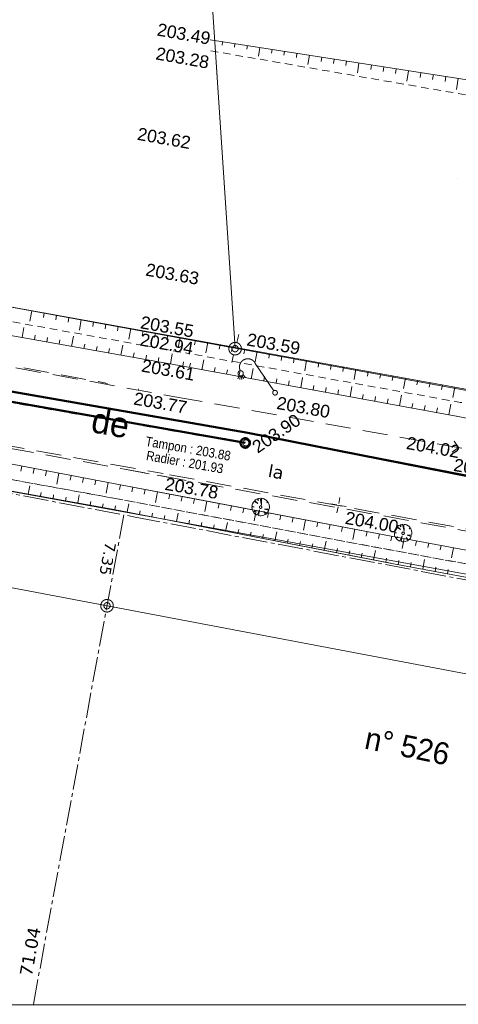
# Model space of a CAD drawing. Header units: millimetres. Extents: x -446952 to 537903, y -185749 to 168493.
# Tile 78 of 155: x 184480 to 219429, y -185749 to -107381. Entities that reach past the tile are written whole.
import ezdxf
from ezdxf.xclip import XClip

# ---------------------------------------------------------------- set-up
doc = ezdxf.new("R2010")
doc.units = ezdxf.units.MM
doc.header["$MEASUREMENT"] = 0
doc.header["$XCLIPFRAME"] = 0
for name, pattern in [('Cadastre', [2900, 2000, -300, 300, -300]), ('CHEMIN', [3000, 2000, -1000]), ('FOSSE', [1000, 600, -400]), ('Wipeout_Contour', [1000, 0, -1000])]:
    doc.linetypes.add(name, pattern=pattern)
for name, color, linetype in [('02 AF-17-0322 ZAE POMME- CHANTIER-2018-09-26_2_01-PAP LOTS CONTOURS', 7, 'Continuous'), ('02 AF-17-0322 ZAE POMME- CHANTIER-2018-09-26_2_2D - Dessins placés - Géomètre.2D', 7, 'Continuous'), ('02 AF-17-0322 ZAE POMME- CHANTIER-2018-09-26_2_BORNES', 7, 'Continuous'), ('02 AF-17-0322 ZAE POMME- CHANTIER-2018-09-26_2_X-PAP-PL_PT_1_TN décapé', 7, 'Continuous'), ('02 AF-17-0322 ZAE POMME- CHANTIER-2018-09-26_2_X-PTS TOPO-TEXTE TOPOALT', 7, 'Continuous'), ('02 AF-17-0322 ZAE POMME- CHANTIER-2018-09-26_2_X-PTS TOPO-TOPOPOINT', 7, 'Continuous'), ('02 AF-17-0322 ZAE POMME- CHANTIER-2018-09-26_2_Y - FDP TOPO-COTATION', 7, 'Continuous'), ('02 AF-17-0322 ZAE POMME- CHANTIER-2018-09-26_2_Y - FDP TOPO-FOND _DE_PLAN', 7, 'Continuous'), ('02 AF-17-0322 ZAE POMME- CHANTIER-2018-09-26_2_Y - FDP TOPO-LIMITES', 7, 'Continuous'), ('02 AF-17-0322 ZAE POMME- CHANTIER-2018-09-26_2_Y - FDP TOPO-LIMITES_08441', 7, 'Continuous'), ('02 AF-17-0322 ZAE POMME- CHANTIER-2018-09-26_2_Y - FDP TOPO-LOT CONTOUR', 7, 'Continuous'), ('02 AF-17-0322 ZAE POMME- CHANTIER-2018-09-26_2_Y-FDP TOPO-CADASTRE', 7, 'Continuous'), ('02 AF-17-0322 ZAE POMME- CHANTIER-2018-09-26_2_Y-FDP TOPO-CADASTRE_NUMERO', 7, 'Continuous'), ('02 AF-17-0322 ZAE POMME- CHANTIER-2018-09-26_2_Y-FDP TOPO-TOP_AXE_FOSSE', 7, 'Continuous'), ('02 AF-17-0322 ZAE POMME- CHANTIER-2018-09-26_2_Y-FDP TOPO-TOP_BARBULE', 7, 'Continuous'), ('02 AF-17-0322 ZAE POMME- CHANTIER-2018-09-26_2_Y-FDP TOPO-TOP_BORNE', 7, 'Continuous'), ('02 AF-17-0322 ZAE POMME- CHANTIER-2018-09-26_2_Y-FDP TOPO-TOP_DIVERS', 7, 'Continuous'), ('02 AF-17-0322 ZAE POMME- CHANTIER-2018-09-26_2_Y-FDP TOPO-TOP_TALUS', 7, 'Continuous'), ('02 AF-17-0322 ZAE POMME- CHANTIER-2018-09-26_2_Y-FDP TOPO-TOP_VEGETATION_symb', 7, 'Continuous'), ('02 AF-17-0322 ZAE POMME- CHANTIER-2018-09-26_2_Y-FDP TOPO-TOP_VOIRIE', 7, 'Continuous'), ('02 AF-17-0322 ZAE POMME- CHANTIER-2018-09-26_2_Y-RESEAU EXISTANT FDP-TOP_ECLAIRAGE', 7, 'Continuous'), ('02 AF-17-0322 ZAE POMME- CHANTIER-2018-09-26_2_Y-RESEAU EXISTANT FDP-TOP_VANNE_RESEAU', 7, 'Continuous'), ('02 AF-17-0322 ZAE POMME- CHANTIER-2018-09-26_2_Y-RESEAU EXISTANT FDP-TOP_VANNE_SYMB', 7, 'Continuous'), ('02 AF-17-0322 ZAE POMME- CHANTIER-2018-09-26_2_Y-RESEAU EXISTANT FDP-TOP_VANNE_TEXTE', 7, 'Continuous'), ('2D - Dessins placés - Géomètre.2D', 7, 'Continuous')]:
    doc.layers.add(name, color=color, linetype=linetype)
doc.styles.add('STYLE_GENERE_3', font='verdana.ttf')
doc.styles.add('STYLE_GENERE_4', font='txt')
doc.styles.add('STYLE_GENERE_6', font='stylu.ttf')
doc.linetypes.add('EAUX_USÉES', pattern='A,0,[1,-3. Plan gÃ©omÃ¨tre1.Shx,S=317.460317,R=0,X=0,Y=0],-47000,0', length=47000)

# ---------------------------------------------------------------- blocks, each defined once
blk = doc.blocks.new('Dessin_1_2', base_point=(-56559339, -2771872408))
at = {"color": 254, "linetype": 'Wipeout_Contour', "lineweight": 0, "ltscale": 2094265.569888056}
blk.add_wipeout([(-446952, -185749), (537903, -185749), (537903, 168493), (-446952, 168064)], dxfattribs=at).dxf.layer = '02 AF-17-0322 ZAE POMME- CHANTIER-2018-09-26_2_2D - Dessins placés - Géomètre.2D'
at = {"layer": '02 AF-17-0322 ZAE POMME- CHANTIER-2018-09-26_2_01-PAP LOTS CONTOURS', "color": 7, "linetype": 'Continuous', "lineweight": 15, "flags": 128}
blk.add_lwpolyline([(191842, 14011), (308042, 37002), (293772, -55152), (279967, -137363), (272678, -146499), (201661, -133529), (195151, -35710)], close=True, dxfattribs=at)
at = {"layer": '02 AF-17-0322 ZAE POMME- CHANTIER-2018-09-26_2_BORNES', "color": 254, "linetype": 'Continuous', "lineweight": 15, "true_color": 0xcccccc}
for radius in [500, 250]:
    blk.add_circle((191441, -154027), radius, dxfattribs=at)
at = {"layer": '02 AF-17-0322 ZAE POMME- CHANTIER-2018-09-26_2_X-PTS TOPO-TOPOPOINT', "color": 14, "linetype": 'Continuous', "lineweight": 15, "true_color": 0xa80f02}
for p, q in [((199659, -108976), (199659, -108976)), ((199706, -109854), (199706, -109854)), ((198038, -116942), (198038, -116942)), ((219327, -120008), (219327, -120008)), ((198514, -127957), (198514, -127957)), ((198016, -132799), (198016, -132799)), ((197811, -133924), (197811, -133924)), ((201661, -133529), (201661, -133529)), ((197650, -134995), (197650, -134995)), ((204827, -137069), (204827, -137069)), ((197299, -137465), (197299, -137465)), ((219256, -138924), (219256, -138923)), ((202497, -141065), (202497, -141065)), ((218937, -141343), (218937, -141343)), ((195922, -143508), (195922, -143508)), ((209874, -146018), (209874, -146018)), ((192778, -146800), (192778, -146800)), ((191441, -154027), (191441, -154027))]:
    blk.add_line(p, q, dxfattribs=at)
at = {"layer": '02 AF-17-0322 ZAE POMME- CHANTIER-2018-09-26_2_Y - FDP TOPO-FOND _DE_PLAN', "color": 254, "linetype": 'Continuous', "lineweight": 15, "true_color": 0xe8e8e8, "flags": 128}
for points in [[(127476, -134689), (239044, -154973), (275932, -161653), (280908, -168658), (278222, -185749)], [(127476, -134689), (239044, -154973)], [(127476, -134689), (239044, -154973)]]:
    blk.add_lwpolyline(points, dxfattribs=at)
at = {"layer": '02 AF-17-0322 ZAE POMME- CHANTIER-2018-09-26_2_Y - FDP TOPO-LIMITES', "color": 14, "linetype": 'Continuous', "lineweight": 15, "true_color": 0xa80f02}
blk.add_line((143398, -144925), (275970, -170043), dxfattribs=at)
at = {"layer": '02 AF-17-0322 ZAE POMME- CHANTIER-2018-09-26_2_Y - FDP TOPO-LIMITES_08441', "color": 14, "linetype": 'Continuous', "lineweight": 15, "true_color": 0xa80f02, "flags": 128}
blk.add_lwpolyline([(118936, 0), (117811, -24100), (144732, -29494), (149741, -124024), (201661, -133529), (191935, 12615), (191842, 14011)], close=True, dxfattribs=at)
at = {"layer": '02 AF-17-0322 ZAE POMME- CHANTIER-2018-09-26_2_Y - FDP TOPO-LOT CONTOUR', "color": 14, "linetype": 'Continuous', "lineweight": 15, "true_color": 0xa80f02, "flags": 128}
blk.add_lwpolyline([(195151, -35710), (201661, -133529), (276732, -147247), (288200, -139179), (303104, -49019)], close=True, dxfattribs=at)
at = {"layer": '02 AF-17-0322 ZAE POMME- CHANTIER-2018-09-26_2_Y-FDP TOPO-CADASTRE', "color": 171, "linetype": 'Cadastre', "lineweight": 15}
for p, q in [((144906, -137730), (192483, -146744)), ((193073, -146856), (193677, -146970)), ((193677, -146970), (276144, -162595))]:
    blk.add_line(p, q, dxfattribs=at)
at = {"layer": '02 AF-17-0322 ZAE POMME- CHANTIER-2018-09-26_2_Y-FDP TOPO-CADASTRE', "color": 171, "linetype": 'Cadastre', "lineweight": 15, "flags": 128}
blk.add_lwpolyline([(185572, -185749), (192778, -146800)], dxfattribs=at)
at = {"layer": '02 AF-17-0322 ZAE POMME- CHANTIER-2018-09-26_2_Y-FDP TOPO-TOP_AXE_FOSSE', "color": 14, "linetype": 'FOSSE', "lineweight": 15, "true_color": 0xa80f02, "flags": 128}
for points in [[(199705, -109855), (220246, -113400), (243582, -117470), (267808, -121945), (288549, -125969), (291803, -126271)], [(114050, -118844), (197809, -133925)], [(284620, -149734), (263707, -145901), (241593, -141941), (219583, -137838), (197809, -133925)], [(135771, -135174), (146243, -137180), (169493, -141377), (192101, -145491), (214377, -149652), (238328, -154050), (260792, -158489), (278091, -161457)], [(146243, -137180), (169493, -141377), (192101, -145491)], [(192101, -145491), (214377, -149652), (238328, -154050), (260792, -158489), (278091, -161457)]]:
    blk.add_lwpolyline(points, dxfattribs=at)
at = {"layer": '02 AF-17-0322 ZAE POMME- CHANTIER-2018-09-26_2_Y-FDP TOPO-TOP_BARBULE', "color": 14, "linetype": 'Continuous', "lineweight": 15, "true_color": 0xa80f02}
for p, q in [((200646, -109132), (200601, -109419)), ((201634, -109286), (201588, -109579)), ((202622, -109440), (202575, -109738)), ((203610, -109595), (203503, -110277)), ((204598, -109749), (204550, -110058)), ((205586, -109903), (205537, -110217)), ((206574, -110058), (206524, -110377)), ((207562, -110212), (207448, -110942)), ((208550, -110367), (208499, -110696)), ((209538, -110521), (209486, -110856)), ((210526, -110675), (210473, -111015)), ((211514, -110830), (211393, -111606)), ((212502, -110984), (212447, -111334)), ((213490, -111138), (213435, -111494)), ((214478, -111293), (214422, -111654)), ((215466, -111447), (215337, -112271)), ((216454, -111601), (216396, -111973)), ((217442, -111756), (217383, -112132)), ((218430, -111910), (218371, -112292)), ((219418, -112064), (219282, -112935)), ((185451, -130544), (185300, -131384)), ((186435, -130721), (186368, -131094)), ((187419, -130898), (187352, -131271)), ((188403, -131074), (188336, -131448)), ((189388, -131251), (189237, -132092)), ((190372, -131428), (190305, -131802)), ((191356, -131605), (191289, -131979)), ((184674, -132688), (184820, -131868)), ((192340, -131781), (192273, -132156)), ((193325, -131958), (193173, -132800)), ((194309, -132135), (194242, -132509)), ((195293, -132311), (195226, -132686)), ((185659, -132863), (185723, -132500)), ((186643, -133038), (186708, -132675)), ((187628, -133214), (187692, -132851)), ((188612, -133389), (188757, -132575)), ((189597, -133564), (189661, -133203)), ((196278, -132488), (196210, -132863)), ((197262, -132665), (197110, -133509)), ((198483, -132885), (198415, -133260)), ((199467, -133063), (199314, -133905)), ((190581, -133739), (190645, -133379)), ((191566, -133914), (191630, -133555)), ((192550, -134089), (192694, -133282)), ((193535, -134265), (193599, -133906)), ((196489, -134790), (196631, -133989)), ((200451, -133241), (200383, -133615)), ((201435, -133419), (201367, -133792)), ((202419, -133597), (202351, -133970)), ((203403, -133774), (203251, -134614)), ((204387, -133952), (204320, -134325)), ((194519, -134440), (194583, -134082)), ((195504, -134615), (195567, -134258)), ((197473, -134965), (197536, -134610)), ((198018, -135064), (198082, -134708)), ((199002, -135242), (199147, -134441)), ((205371, -134130), (205304, -134503)), ((206355, -134308), (206288, -134680)), ((207339, -134486), (207188, -135323)), ((208323, -134664), (208256, -135036)), ((199985, -135421), (200050, -135065)), ((200969, -135600), (201034, -135243)), ((201953, -135779), (202018, -135421)), ((202937, -135958), (203084, -135151)), ((209307, -134842), (209240, -135213)), ((210291, -135020), (210224, -135391)), ((211275, -135198), (211125, -136031)), ((212259, -135376), (212193, -135746)), ((213243, -135554), (213177, -135924)), ((203921, -136137), (203986, -135777)), ((204905, -136316), (204970, -135956)), ((205889, -136495), (205954, -136134)), ((206873, -136673), (207020, -135860)), ((214227, -135732), (214161, -136101)), ((215212, -135910), (215061, -136740)), ((216196, -136088), (216129, -136456)), ((217180, -136266), (217113, -136634)), ((207856, -136852), (207922, -136490)), ((208840, -137031), (208906, -136668)), ((209824, -137210), (209890, -136847)), ((210808, -137389), (210957, -136570)), ((218164, -136444), (218097, -136812)), ((219148, -136622), (218998, -137448)), ((211792, -137568), (211858, -137203)), ((212776, -137747), (212842, -137381)), ((213760, -137926), (213826, -137559)), ((214744, -138104), (214894, -137279)), ((215727, -138283), (215794, -137916)), ((216711, -138462), (216778, -138094)), ((217695, -138641), (217762, -138272)), ((218679, -138820), (218830, -137989)), ((184652, -142910), (184577, -143305)), ((185634, -143096), (185560, -143489)), ((186617, -143283), (186543, -143673)), ((187599, -143470), (187433, -144341)), ((188581, -143656), (188508, -144041)), ((189564, -143843), (189491, -144225)), ((190546, -144029), (190474, -144409)), ((185167, -145137), (185285, -144478)), ((191529, -144216), (191368, -145065)), ((192511, -144403), (192440, -144778)), ((193494, -144589), (193423, -144963)), ((194476, -144775), (194406, -145148)), ((195459, -144961), (195300, -145799)), ((186151, -145313), (186203, -145021)), ((187136, -145489), (187188, -145198)), ((188120, -145664), (188172, -145375)), ((189105, -145840), (189221, -145190)), ((190089, -146016), (190140, -145728)), ((196441, -145147), (196371, -145519)), ((197424, -145333), (197354, -145704)), ((198406, -145520), (198336, -145890)), ((199389, -145706), (199232, -146536)), ((191073, -146192), (191125, -145905)), ((192057, -146371), (192113, -146085)), ((193039, -146561), (193165, -145913)), ((194021, -146752), (194077, -146462)), ((200371, -145892), (200302, -146260)), ((201354, -146078), (201284, -146445)), ((202336, -146264), (202267, -146631)), ((203319, -146450), (203163, -147273)), ((195002, -146943), (195059, -146650)), ((195984, -147133), (196041, -146838)), ((196966, -147324), (197096, -146655)), ((197947, -147515), (198005, -147215)), ((204302, -146636), (204232, -147001)), ((205284, -146823), (205215, -147187)), ((206267, -147009), (206198, -147372)), ((207249, -147195), (207095, -148010)), ((198929, -147705), (198988, -147403)), ((199911, -147896), (199970, -147592)), ((200892, -148087), (201026, -147397)), ((201874, -148277), (201934, -147968)), ((208232, -147381), (208163, -147743)), ((209214, -147567), (209146, -147928)), ((210197, -147753), (210128, -148113)), ((211179, -147939), (211026, -148748)), ((202856, -148468), (202916, -148157)), ((203837, -148659), (203898, -148345)), ((204819, -148850), (204957, -148138)), ((205800, -149040), (205862, -148722)), ((208745, -149612), (208888, -148880)), ((212162, -148126), (212094, -148484)), ((213144, -148312), (213077, -148669)), ((214127, -148498), (214059, -148855)), ((215110, -148682), (214960, -149483)), ((216093, -148866), (216026, -149221)), ((206782, -149231), (206844, -148910)), ((207764, -149422), (207827, -149098)), ((209727, -149803), (209791, -149475)), ((210709, -149994), (210773, -149663)), ((212672, -150375), (212818, -149622)), ((217076, -149049), (217010, -149403)), ((218059, -149233), (217993, -149586)), ((219042, -149416), (218894, -150209)), ((211690, -150184), (211755, -149852)), ((213654, -150566), (213719, -150229)), ((214636, -150753), (214699, -150413)), ((216603, -151116), (216744, -150351)), ((215619, -150934), (215682, -150595)), ((217586, -151298), (217649, -150957)), ((218570, -151479), (218632, -151138))]:
    blk.add_line(p, q, dxfattribs=at)
at = {"layer": '02 AF-17-0322 ZAE POMME- CHANTIER-2018-09-26_2_Y-FDP TOPO-TOP_BORNE', "color": 14, "linetype": 'Continuous', "lineweight": 15, "true_color": 0xa80f02}
for p, q in [((201773, -133082), (201933, -132450)), ((201373, -134657), (201527, -134052)), ((219378, -141344), (219094, -140932)), ((219346, -141518), (218934, -141801)), ((209896, -145896), (209990, -145405)), ((209896, -145896), (209990, -145405)), ((209896, -145896), (209990, -145405)), ((209750, -145996), (209259, -145902)), ((209750, -145996), (209259, -145902)), ((209750, -145996), (209259, -145902)), ((209849, -146142), (209755, -146633)), ((209849, -146142), (209755, -146633)), ((209849, -146142), (209755, -146633)), ((209873, -146019), (209873, -146019)), ((209873, -146019), (209873, -146019)), ((209873, -146019), (209873, -146019)), ((209995, -146043), (210487, -146137)), ((209995, -146043), (210487, -146137)), ((209995, -146043), (210487, -146137))]:
    blk.add_line(p, q, dxfattribs=at)
for radius in [500, 250]:
    blk.add_circle((201645, -133566), radius, dxfattribs=at)
at = {"layer": '02 AF-17-0322 ZAE POMME- CHANTIER-2018-09-26_2_Y-FDP TOPO-TOP_DIVERS', "color": 5, "linetype": 'Continuous', "lineweight": 15}
blk.add_line((202497, -141065), (202497, -141065), dxfattribs=at)
for radius in [375, 244]:
    blk.add_circle((202497, -141065), radius, dxfattribs=at)
at = {"layer": '02 AF-17-0322 ZAE POMME- CHANTIER-2018-09-26_2_Y-FDP TOPO-TOP_TALUS', "color": 14, "linetype": 'Continuous', "lineweight": 15, "true_color": 0xa80f02, "flags": 128}
for points in [[(199658, -108977), (220468, -112228), (243731, -116268), (268037, -120773), (288651, -124849), (291803, -126271)], [(113787, -120076), (197648, -134996)], [(150036, -124079), (171174, -127981), (198014, -132800)], [(286020, -148948), (264000, -144907), (241702, -140931), (219743, -136729), (198014, -132800)], [(136446, -134128), (146043, -135896), (169933, -140114), (192656, -144430), (214499, -148568), (238446, -153038), (261113, -157369), (278363, -160720)], [(136446, -134128), (146043, -135896), (169933, -140114), (192656, -144430), (197603, -145367)], [(285582, -150979), (263333, -147018), (241339, -143142), (219255, -138925), (197648, -134996)], [(145826, -137904), (169170, -142282), (191844, -146329), (213899, -150613)], [(145826, -137904), (169170, -142282), (191844, -146329), (214258, -150683), (238254, -155113), (260805, -159494), (276325, -162629)], [(145826, -137904), (169170, -142282), (191844, -146329), (199223, -147763), (214258, -150683), (238254, -155113), (260805, -159494), (276325, -162629)], [(197603, -145367), (214499, -148568), (238446, -153038), (261113, -157369), (278363, -160720)], [(213899, -150613), (214258, -150683), (238254, -155113), (250774, -157545)]]:
    blk.add_lwpolyline(points, dxfattribs=at)
at = {"layer": '02 AF-17-0322 ZAE POMME- CHANTIER-2018-09-26_2_Y-FDP TOPO-TOP_VEGETATION_symb', "color": 14, "linetype": 'Continuous', "lineweight": 15, "true_color": 0xa80f02}
for p, q in [((203143, -145718), (203102, -145774)), ((203458, -145896), (203143, -145718)), ((203255, -145611), (203201, -145650)), ((203201, -145650), (203458, -145896)), ((203272, -145599), (203255, -145611)), ((203290, -145586), (203272, -145599)), ((203272, -145599), (203272, -145599)), ((203308, -145573), (203290, -145586)), ((203410, -145527), (203308, -145573)), ((203494, -145682), (203410, -145527)), ((203638, -145471), (203494, -145494)), ((203494, -145494), (203494, -145682)), ((203753, -146008), (203638, -145471)), ((203839, -145489), (203748, -145474)), ((203748, -145474), (203753, -146008)), ((203870, -145494), (203839, -145489)), ((203944, -145522), (203870, -145494)), ((204073, -145591), (203944, -145522)), ((204129, -145632), (204073, -145591)), ((204211, -145708), (204129, -145632)), ((204160, -145825), (204236, -145743)), ((204223, -145726), (204211, -145708)), ((204236, -145743), (204223, -145726)), ((203000, -146008), (202985, -146100)), ((202985, -146100), (203163, -146161)), ((203163, -146161), (202988, -146178)), ((202988, -146178), (203005, -146354)), ((203005, -145978), (203000, -146008)), ((203033, -145904), (203005, -145978)), ((203005, -146354), (203026, -146420)), ((203026, -146420), (203072, -146522)), ((203102, -145774), (203033, -145904)), ((203072, -146522), (203084, -146540)), ((203084, -146540), (203097, -146557)), ((203097, -146557), (203252, -146473)), ((203252, -146473), (203122, -146593)), ((203415, -146814), (203595, -146389)), ((203595, -146389), (203519, -146847)), ((204068, -146750), (203934, -146524)), ((203934, -146524), (204104, -146725)), ((203995, -146346), (204358, -146328)), ((204325, -146432), (203995, -146346)), ((204262, -145779), (204160, -145825)), ((204257, -146562), (204325, -146432)), ((204274, -145797), (204262, -145779)), ((204287, -145815), (204274, -145797)), ((204333, -145916), (204287, -145815)), ((204353, -145982), (204333, -145916)), ((204376, -146127), (204353, -145982)), ((204358, -146328), (204374, -146237)), ((204374, -146237), (204379, -146206)), ((204379, -146206), (204376, -146127)), ((203122, -146593), (203135, -146611)), ((203135, -146611), (203148, -146629)), ((203148, -146629), (203229, -146705)), ((203229, -146705), (203285, -146745)), ((203285, -146745), (203415, -146814)), ((203519, -146847), (203611, -146862)), ((203611, -146862), (203641, -146867)), ((203641, -146867), (203720, -146865)), ((203720, -146865), (203865, -146842)), ((203865, -146842), (203931, -146822)), ((203931, -146822), (204033, -146776)), ((204033, -146776), (204051, -146763)), ((204051, -146763), (204068, -146750)), ((204104, -146725), (204122, -146712)), ((204122, -146712), (204140, -146700)), ((204140, -146700), (204216, -146618)), ((204216, -146618), (204257, -146562)), ((214352, -148081), (214336, -148173)), ((214357, -148051), (214352, -148081)), ((214385, -147977), (214357, -148051)), ((214453, -147847), (214385, -147977)), ((214494, -147791), (214453, -147847)), ((214809, -147969), (214494, -147791)), ((214606, -147684), (214552, -147722)), ((214552, -147722), (214809, -147969)), ((214624, -147672), (214606, -147684)), ((214641, -147659), (214624, -147672)), ((214624, -147672), (214624, -147672)), ((214659, -147646), (214641, -147659)), ((214761, -147600), (214659, -147646)), ((214845, -147755), (214761, -147600)), ((214990, -147544), (214845, -147567)), ((214845, -147567), (214845, -147755)), ((215104, -148081), (214990, -147544)), ((215191, -147562), (215099, -147547)), ((215099, -147547), (215104, -148081)), ((215221, -147567), (215191, -147562)), ((215295, -147595), (215221, -147567)), ((215425, -147664), (215295, -147595)), ((215481, -147704), (215425, -147664)), ((215562, -147781), (215481, -147704)), ((215511, -147898), (215587, -147816)), ((215613, -147852), (215511, -147898)), ((215575, -147799), (215562, -147781)), ((215587, -147816), (215575, -147799)), ((215625, -147870), (215613, -147852)), ((215638, -147888), (215625, -147870)), ((215684, -147989), (215638, -147888)), ((215704, -148055), (215684, -147989)), ((215727, -148200), (215704, -148055)), ((214336, -148173), (214514, -148234)), ((214514, -148234), (214339, -148251)), ((214339, -148251), (214357, -148427)), ((214357, -148427), (214377, -148493)), ((214377, -148493), (214423, -148595)), ((214423, -148595), (214436, -148613)), ((214436, -148613), (214448, -148630)), ((214448, -148630), (214603, -148546)), ((214603, -148546), (214474, -148666)), ((214474, -148666), (214486, -148684)), ((214486, -148684), (214499, -148702)), ((214499, -148702), (214581, -148778)), ((214581, -148778), (214637, -148818)), ((214637, -148818), (214766, -148887)), ((214766, -148887), (214947, -148462)), ((214947, -148462), (214870, -148920)), ((215216, -148915), (215282, -148895)), ((215282, -148895), (215384, -148849)), ((215420, -148823), (215285, -148597)), ((215285, -148597), (215455, -148798)), ((215346, -148419), (215710, -148401)), ((215676, -148505), (215346, -148419)), ((215384, -148849), (215402, -148836)), ((215402, -148836), (215420, -148823)), ((215455, -148798), (215473, -148785)), ((215473, -148785), (215491, -148773)), ((215491, -148773), (215567, -148691)), ((215567, -148691), (215608, -148635)), ((215608, -148635), (215676, -148505)), ((215710, -148401), (215725, -148310)), ((215725, -148310), (215730, -148279)), ((215730, -148279), (215727, -148200)), ((214870, -148920), (214962, -148935)), ((214962, -148935), (214993, -148940)), ((214993, -148940), (215071, -148938)), ((215071, -148938), (215216, -148915))]:
    blk.add_line(p, q, dxfattribs=at)
for centre in [(203681, -146183), (215032, -148256)]:
    blk.add_circle(centre, 100, dxfattribs=at)
at = {"layer": '02 AF-17-0322 ZAE POMME- CHANTIER-2018-09-26_2_Y-FDP TOPO-TOP_VOIRIE', "color": 14, "linetype": 'CHEMIN', "lineweight": 15, "true_color": 0xa80f02, "flags": 128}
for points in [[(113304, -122341), (197297, -137466)], [(137580, -126608), (147556, -128364), (170702, -132479), (191490, -136333)], [(112003, -128438), (195921, -143509)], [(136437, -132679), (146467, -134529), (169696, -138917), (192820, -143162), (196567, -143836)], [(193920, -136783), (193976, -136793)], [(299377, -156052), (287947, -153906), (274863, -151485), (263002, -149200), (240996, -145363), (218936, -141344), (197297, -137466)], [(192820, -143162), (215177, -147186), (239183, -151641), (261558, -155703)], [(277822, -159439), (273406, -157834), (240043, -151561), (195921, -143509)]]:
    blk.add_lwpolyline(points, dxfattribs=at)
at = {"layer": '02 AF-17-0322 ZAE POMME- CHANTIER-2018-09-26_2_Y-RESEAU EXISTANT FDP-TOP_ECLAIRAGE', "color": 5, "linetype": 'Continuous', "lineweight": 15, "flags": 128}
for points in [[(204722, -136914), (203251, -134740)], [(201962, -135697), (201855, -135973)], [(202043, -135733), (202011, -136023)], [(202128, -135733), (202171, -136022)], [(202199, -135704), (202317, -135973)], [(202268, -135632), (202460, -135861)]]:
    blk.add_lwpolyline(points, dxfattribs=at)
at = {"layer": '02 AF-17-0322 ZAE POMME- CHANTIER-2018-09-26_2_Y-RESEAU EXISTANT FDP-TOP_ECLAIRAGE', "color": 5, "linetype": 'Continuous', "lineweight": 15}
for centre, radius in [((202086, -135528), 210), ((204827, -137069), 188)]:
    blk.add_circle(centre, radius, dxfattribs=at)
blk.add_arc((202655, -135030), 663, 25.95466, 205.95466, dxfattribs=at)
at = {"layer": '02 AF-17-0322 ZAE POMME- CHANTIER-2018-09-26_2_Y-RESEAU EXISTANT FDP-TOP_VANNE_RESEAU', "color": 124, "linetype": 'Continuous', "lineweight": 50, "flags": 128}
blk.add_lwpolyline([(-113273, -100281), (-104360, -89149), (-49970, -99278), (26303, -113382), (91932, -120261), (147724, -130688), (202662, -140273), (275180, -154532), (285581, -173667)], dxfattribs=at)
at = {"layer": '02 AF-17-0322 ZAE POMME- CHANTIER-2018-09-26_2_Y-RESEAU EXISTANT FDP-TOP_VANNE_RESEAU', "color": 124, "linetype": 'FOSSE', "lineweight": 50, "flags": 128}
blk.add_lwpolyline([(148065, -131565), (202086, -140993)], dxfattribs=at)
at = {"layer": '02 AF-17-0322 ZAE POMME- CHANTIER-2018-09-26_2_Y-RESEAU EXISTANT FDP-TOP_VANNE_SYMB', "color": 124, "linetype": 'Continuous', "lineweight": 50}
blk.add_line((202453, -141071), (202453, -141071), dxfattribs=at)
at = {"layer": '02 AF-17-0322 ZAE POMME- CHANTIER-2018-09-26_2_Y-RESEAU EXISTANT FDP-TOP_VANNE_SYMB', "color": 54, "linetype": 'Continuous', "lineweight": 40, "flags": 128}
blk.add_lwpolyline([(-113273, -100281), (-104360, -89149), (26303, -113382), (91932, -120261), (147724, -130688), (202662, -140273), (275757, -154465, -0.23535), (276465, -155007), (285581, -173667)], format="xyb", dxfattribs=at)
at = {"layer": '02 AF-17-0322 ZAE POMME- CHANTIER-2018-09-26_2_Y-RESEAU EXISTANT FDP-TOP_VANNE_SYMB', "color": 124, "linetype": 'EAUX_USÉES', "lineweight": 50, "flags": 128}
blk.add_lwpolyline([(43157, -115689), (91778, -121038), (147710, -131446), (202453, -141071)], dxfattribs=at)
at = {"layer": '02 AF-17-0322 ZAE POMME- CHANTIER-2018-09-26_2_Y-RESEAU EXISTANT FDP-TOP_VANNE_SYMB', "color": 124, "linetype": 'Continuous', "lineweight": 50}
blk.add_circle((202453, -141071), 375, dxfattribs=at)
at = {"layer": '02 AF-17-0322 ZAE POMME- CHANTIER-2018-09-26_2_X-PTS TOPO-TEXTE TOPOALT', "color": 14, "linetype": 'Continuous', "lineweight": 15, "true_color": 0xa80f02, "char_height": 1000, "style": 'STYLE_GENERE_4'}
for s, insert, attachment_point, rotation in [('\\A1;{\\pql;\\fArial|b0|i0|c0|p38;203.49}', (195540, -107646), 1, 349.95167), ('\\A1;{\\pql;\\fArial|b0|i0|c0|p38;203.28}', (195437, -109549), 1, 349.95167), ('\\A1;{\\pql;\\fArial|b0|i0|c0|p38;203.62}', (193967, -115948), 1, 349.95167), ('\\A1;{\\pql;\\fArial|b0|i0|c0|p38;203.63}', (194633, -126754), 1, 349.95167), ('\\A1;{\\pql;\\fArial|b0|i0|c0|p38;203.55}', (194216, -130953), 1, 349.95167), ('\\A1;{\\pql;\\fArial|b0|i0|c0|p38;202.94}', (194182, -132321), 1, 349.95167), ('\\A1;{\\pql;\\fArial|b0|i0|c0|p38;203.59}', (202688, -132314), 1, 349.95167), ('\\A1;{\\pql;\\fArial|b0|i0|c0|p38;203.61}', (194124, -135392), 7, 349.95167), ('\\A1;{\\pql;\\fArial|b0|i0|c0|p38;203.77}', (193499, -138014), 7, 349.95167), ('\\A1;{\\pql;\\fArial|b0|i0|c0|p38;203.80}', (205070, -137366), 1, 349.95167), ('\\A1;{\\pql;\\fArial|b0|i0|c0|p38;203.90}', (202879, -141106), 1, 34.52707), ('\\A1;{\\pql;\\fArial|b0|i0|c0|p38;204.02}', (215223, -141551), 7, 349.95167), ('\\A1;{\\pql;\\fArial|b0|i0|c0|p38;204.07}', (219160, -142299), 1, 350.42707), ('\\A1;{\\pql;\\fArial|b0|i0|c0|p38;203.78}', (196165, -143805), 1, 349.95167), ('\\A1;{\\pql;\\fArial|b0|i0|c0|p38;204.00}', (210523, -146513), 1, 349.95167)]:
    blk.add_mtext(s, dxfattribs=dict(at, insert=insert, attachment_point=attachment_point, rotation=rotation))
at = {"layer": '02 AF-17-0322 ZAE POMME- CHANTIER-2018-09-26_2_Y - FDP TOPO-COTATION', "color": 14, "linetype": 'Continuous', "lineweight": 15, "true_color": 0xa80f02, "style": 'STYLE_GENERE_3'}
for s, insert, char_height, attachment_point, rotation in [('\\A1;{\\pql;\\fVerdana|b0|i0|c0|p38;7.35}', (192173, -149056), 875, 1, 259.51739), ('\\A1;{\\pql;\\fVerdana|b0|i0|c0|p38;71.04}', (185464, -183571), 1000, 7, 79.51739)]:
    blk.add_mtext(s, dxfattribs=dict(at, insert=insert, char_height=char_height, attachment_point=attachment_point, rotation=rotation))
at = {"layer": '02 AF-17-0322 ZAE POMME- CHANTIER-2018-09-26_2_Y - FDP TOPO-LIMITES', "color": 14, "linetype": 'Continuous', "lineweight": 15, "true_color": 0xa80f02, "insert": (211863, -165404), "char_height": 1750, "attachment_point": 7, "rotation": 348.42263, "style": 'STYLE_GENERE_6'}
blk.add_mtext('\\A1;{\\pql;\\fStylus BT|b0|i0|c0|p38;n° 526 }', dxfattribs=at)
at = {"layer": '02 AF-17-0322 ZAE POMME- CHANTIER-2018-09-26_2_Y-FDP TOPO-CADASTRE_NUMERO', "color": 7, "linetype": 'Continuous', "lineweight": 15, "insert": (190076, -140220), "char_height": 2000, "attachment_point": 7, "rotation": 349.81978, "style": 'STYLE_GENERE_6'}
blk.add_mtext('\\A1;{\\pql;\\fStylus BT|b0|i0|c0|p38;de}', dxfattribs=at)
at = {"layer": '02 AF-17-0322 ZAE POMME- CHANTIER-2018-09-26_2_Y-FDP TOPO-TOP_VOIRIE', "color": 14, "linetype": 'Continuous', "lineweight": 15, "true_color": 0xa80f02, "insert": (204207, -143771), "char_height": 1000, "attachment_point": 7, "rotation": 349.61004, "style": 'STYLE_GENERE_3'}
blk.add_mtext('\\A1;{\\pql;\\fVerdana|b0|i0|c0|p38;la}', dxfattribs=at)
at = {"layer": '02 AF-17-0322 ZAE POMME- CHANTIER-2018-09-26_2_Y-RESEAU EXISTANT FDP-TOP_VANNE_TEXTE', "color": 124, "linetype": 'Continuous', "lineweight": 50, "char_height": 750, "attachment_point": 7, "rotation": 349.9438, "style": 'STYLE_GENERE_4'}
for s, insert in [('\\A1;{\\W0.866667x;\\pql;\\fArial|b0|i0|c0|p38;Tampon : 203.88}', (194418, -141507)), ('\\A1;{\\W0.866667x;\\pql;\\fArial|b0|i0|c0|p38;Radier : 201.93}', (194515, -142429))]:
    blk.add_mtext(s, dxfattribs=dict(at, insert=insert))

msp = doc.modelspace()

# ---------------------------------------------------------------- linework, layer by layer
at = {"layer": '02 AF-17-0322 ZAE POMME- CHANTIER-2018-09-26_2_X-PAP-PL_PT_1_TN décapé', "color": 7, "linetype": 'Continuous', "lineweight": 40, "flags": 128}
msp.add_lwpolyline([(-446952, -185749), (537903, -185749), (537903, 168493), (-446952, 168064)], close=True, dxfattribs=at)

# ---------------------------------------------------------------- next in the draw order: block references
at = {"layer": '2D - Dessins placés - Géomètre.2D', "color": 7, "linetype": 'Continuous', "lineweight": 40}
ref = msp.add_blockref('Dessin_1_2', (-56559339, -2771872408), dxfattribs=at)
XClip(ref).set_block_clipping_path([(-446952.2139278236, -185748.9586169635), (537903.0822630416, -185748.9586169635), (537903.0822630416, 168492.6257651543), (-446952.2139278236, 168063.6339895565)])

doc.saveas('drawing.dxf')
